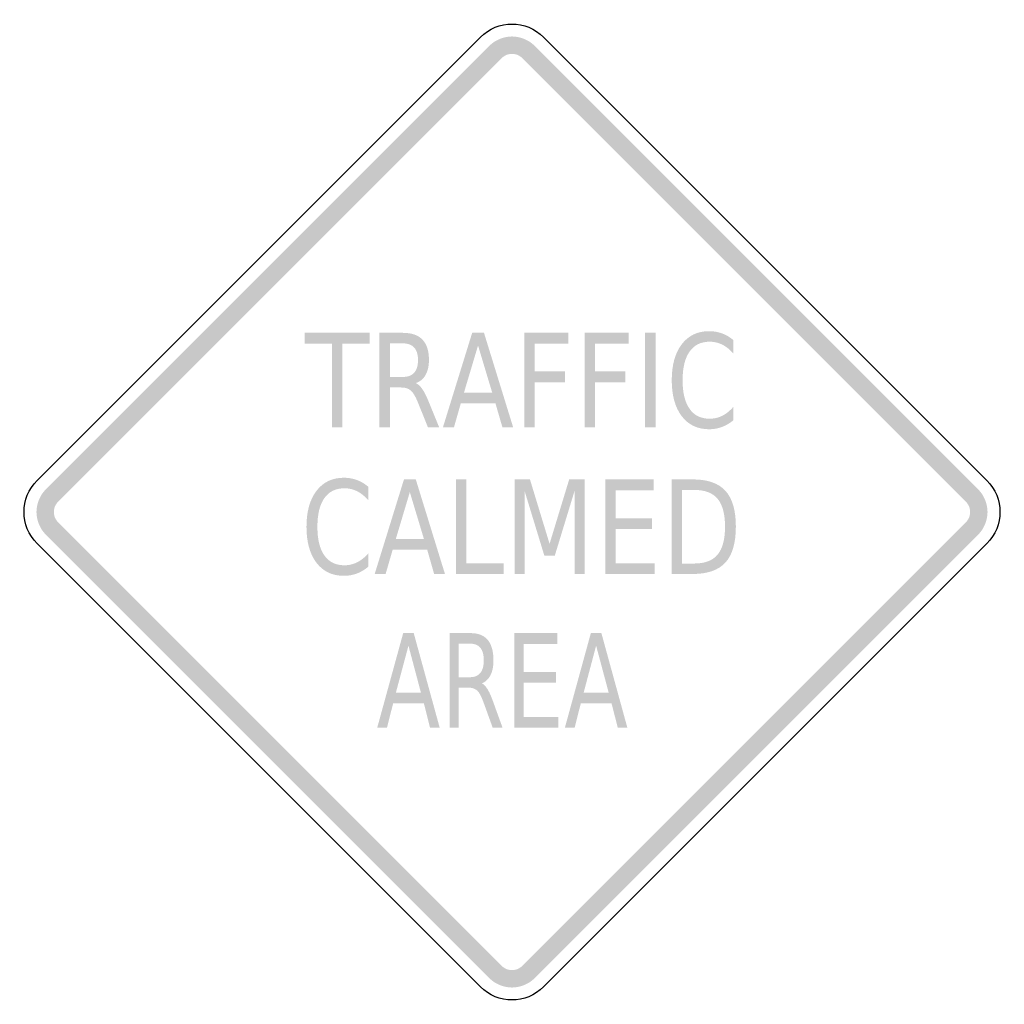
# Model space of a CAD drawing. Header units: inches. Extents: x -0.5 to 0.5, y -0.5 to 0.5.
import ezdxf

# ---------------------------------------------------------------- set-up
doc = ezdxf.new("R2010")
doc.units = ezdxf.units.IN
doc.header["$MEASUREMENT"] = 0

msp = doc.modelspace()

# ---------------------------------------------------------------- hatches: boundary and pattern name
for points in [[(0.0234, 0.4776), (0.021, 0.4797), (0.0184, 0.4817), (0.0156, 0.4833), (0.0127, 0.4847), (0.0096, 0.4858), (0.0065, 0.4866), (0.0032, 0.4871), (0, 0.4873), (-0.0032, 0.4871), (-0.0065, 0.4866), (-0.0096, 0.4858), (-0.0127, 0.4847), (-0.0156, 0.4833), (-0.0184, 0.4817), (-0.021, 0.4797), (-0.0234, 0.4776), (-0.0108, 0.4649), (-0.0097, 0.4659), (-0.0085, 0.4668), (-0.0072, 0.4676), (-0.0059, 0.4683), (-0.0044, 0.4688), (-0.003, 0.4691), (-0.0015, 0.4693), (0, 0.4694), (0.0015, 0.4693), (0.003, 0.4691), (0.0044, 0.4688), (0.0059, 0.4683), (0.0072, 0.4676), (0.0085, 0.4668), (0.0097, 0.4659), (0.0108, 0.4649), (0.0234, 0.4776)], [(-0.4649, 0.0108), (-0.0108, 0.4649), (-0.0234, 0.4776), (-0.4776, 0.0234), (-0.4649, 0.0108)], [(0.0108, 0.4649), (0.4649, 0.0108), (0.4776, 0.0234), (0.0234, 0.4776), (0.0108, 0.4649)], [(-0.2123, 0.1836), (-0.1459, 0.1836), (-0.1459, 0.1725), (-0.1738, 0.1725), (-0.1738, 0.0867), (-0.1844, 0.0867), (-0.1844, 0.1725), (-0.2123, 0.1725), (-0.2123, 0.1836)], [(0.0126, 0.1836), (0.0577, 0.1836), (0.0577, 0.1725), (0.0232, 0.1725), (0.0232, 0.144), (0.0544, 0.144), (0.0544, 0.1329), (0.0232, 0.1329), (0.0232, 0.0867), (0.0126, 0.0867), (0.0126, 0.1836)], [(0.0745, 0.1836), (0.1196, 0.1836), (0.1196, 0.1725), (0.0852, 0.1725), (0.0852, 0.144), (0.1163, 0.144), (0.1163, 0.1329), (0.0852, 0.1329), (0.0852, 0.0867), (0.0745, 0.0867), (0.0745, 0.1836)], [(0.1364, 0.1836), (0.1471, 0.1836), (0.1471, 0.0867), (0.1364, 0.0867), (0.1364, 0.1836)], [(-0.0573, 0.0334), (-0.0467, 0.0334), (-0.0467, -0.0525), (-0.0085, -0.0525), (-0.0085, -0.0635), (-0.0573, -0.0635), (-0.0573, 0.0334)], [(0.0026, 0.0334), (0.0184, 0.0334), (0.0385, -0.0326), (0.0586, 0.0334), (0.0744, 0.0334), (0.0744, -0.0635), (0.0641, -0.0635), (0.0641, 0.0216), (0.0438, -0.0449), (0.0332, -0.0449), (0.0129, 0.0216), (0.0129, -0.0635), (0.0026, -0.0635), (0.0026, 0.0334)], [(0.0955, 0.0334), (0.1451, 0.0334), (0.1451, 0.0223), (0.1061, 0.0223), (0.1061, -0.0064), (0.1435, -0.0064), (0.1435, -0.0174), (0.1061, -0.0174), (0.1061, -0.0525), (0.1461, -0.0525), (0.1461, -0.0635), (0.0955, -0.0635), (0.0955, 0.0334)], [(-0.4776, 0.0234), (-0.4797, 0.021), (-0.4817, 0.0184), (-0.4833, 0.0156), (-0.4847, 0.0127), (-0.4858, 0.0096), (-0.4866, 0.0065), (-0.4871, 0.0032), (-0.4873, 0), (-0.4871, -0.0032), (-0.4866, -0.0065), (-0.4858, -0.0096), (-0.4847, -0.0127), (-0.4833, -0.0156), (-0.4817, -0.0184), (-0.4797, -0.021), (-0.4776, -0.0234), (-0.4649, -0.0108), (-0.4659, -0.0097), (-0.4668, -0.0085), (-0.4676, -0.0072), (-0.4683, -0.0059), (-0.4688, -0.0044), (-0.4691, -0.003), (-0.4693, -0.0015), (-0.4694, 0), (-0.4693, 0.0015), (-0.4691, 0.003), (-0.4688, 0.0044), (-0.4683, 0.0059), (-0.4676, 0.0072), (-0.4668, 0.0085), (-0.4659, 0.0097), (-0.4649, 0.0108), (-0.4776, 0.0234)], [(0.4776, -0.0234), (0.4797, -0.021), (0.4817, -0.0184), (0.4833, -0.0156), (0.4847, -0.0127), (0.4858, -0.0096), (0.4866, -0.0065), (0.4871, -0.0032), (0.4873, 0), (0.4871, 0.0032), (0.4866, 0.0065), (0.4858, 0.0096), (0.4847, 0.0127), (0.4833, 0.0156), (0.4817, 0.0184), (0.4797, 0.021), (0.4776, 0.0234), (0.4649, 0.0108), (0.4659, 0.0097), (0.4668, 0.0085), (0.4676, 0.0072), (0.4683, 0.0059), (0.4688, 0.0044), (0.4691, 0.003), (0.4693, 0.0015), (0.4694, 0), (0.4693, -0.0015), (0.4691, -0.003), (0.4688, -0.0044), (0.4683, -0.0059), (0.4676, -0.0072), (0.4668, -0.0085), (0.4659, -0.0097), (0.4649, -0.0108), (0.4776, -0.0234)], [(-0.0108, -0.4649), (-0.4649, -0.0108), (-0.4776, -0.0234), (-0.0234, -0.4776), (-0.0108, -0.4649)], [(0.4649, -0.0108), (0.0108, -0.4649), (0.0234, -0.4776), (0.4776, -0.0234), (0.4649, -0.0108)], [(0.0024, -0.1241), (0.0465, -0.1241), (0.0465, -0.1351), (0.0119, -0.1351), (0.0119, -0.1638), (0.0451, -0.1638), (0.0451, -0.1749), (0.0119, -0.1749), (0.0119, -0.21), (0.0474, -0.21), (0.0474, -0.221), (0.0024, -0.221), (0.0024, -0.1241)], [(-0.0234, -0.4776), (-0.021, -0.4797), (-0.0184, -0.4817), (-0.0156, -0.4833), (-0.0127, -0.4847), (-0.0096, -0.4858), (-0.0065, -0.4866), (-0.0032, -0.4871), (0, -0.4873), (0.0032, -0.4871), (0.0065, -0.4866), (0.0096, -0.4858), (0.0127, -0.4847), (0.0156, -0.4833), (0.0184, -0.4817), (0.021, -0.4797), (0.0234, -0.4776), (0.0108, -0.4649), (0.0097, -0.4659), (0.0085, -0.4668), (0.0072, -0.4676), (0.0059, -0.4683), (0.0044, -0.4688), (0.003, -0.4691), (0.0015, -0.4693), (0, -0.4694), (-0.0015, -0.4693), (-0.003, -0.4691), (-0.0044, -0.4688), (-0.0059, -0.4683), (-0.0072, -0.4676), (-0.0085, -0.4668), (-0.0097, -0.4659), (-0.0108, -0.4649), (-0.0234, -0.4776)]]:
    msp.add_hatch(color=7).paths.add_polyline_path(points)
h = msp.add_hatch(color=7)
edge = h.paths.add_edge_path()
edge.add_spline(control_points=[(-0.0986, 0.1321), (-0.0963, 0.1311), (-0.094, 0.1291), (-0.0919, 0.126), (-0.0898, 0.1229), (-0.0876, 0.1186), (-0.0854, 0.1131)], knot_values=[0, 0, 0, 0, 1, 1, 1, 2, 2, 2, 2], degree=3, periodic=0)
edge.add_line((-0.0854, 0.1131), (-0.0746, 0.0867))
edge.add_line((-0.0746, 0.0867), (-0.0861, 0.0867))
edge.add_line((-0.0861, 0.0867), (-0.0961, 0.1115))
edge.add_spline(control_points=[(-0.0961, 0.1115), (-0.0987, 0.118), (-0.1012, 0.1223), (-0.1036, 0.1244), (-0.106, 0.1266), (-0.1094, 0.1276), (-0.1136, 0.1276)], knot_values=[0, 0, 0, 0, 1, 1, 1, 2, 2, 2, 2], degree=3, periodic=0)
edge.add_line((-0.1136, 0.1276), (-0.1251, 0.1276))
edge.add_line((-0.1251, 0.1276), (-0.1251, 0.0867))
edge.add_line((-0.1251, 0.0867), (-0.1358, 0.0867))
edge.add_line((-0.1358, 0.0867), (-0.1358, 0.1836))
edge.add_line((-0.1358, 0.1836), (-0.1118, 0.1836))
edge.add_spline(control_points=[(-0.1118, 0.1836), (-0.1028, 0.1836), (-0.0961, 0.1812), (-0.0917, 0.1766), (-0.0873, 0.172), (-0.0851, 0.165), (-0.0851, 0.1557), (-0.0851, 0.1495), (-0.0863, 0.1445), (-0.0885, 0.1405), (-0.0908, 0.1364), (-0.0942, 0.1336), (-0.0986, 0.1321)], knot_values=[0, 0, 0, 0, 1, 1, 1, 2, 2, 2, 3, 3, 3, 4, 4, 4, 4], degree=3, periodic=0)
edge = h.paths.add_edge_path(flags=0)
edge.add_line((-0.1251, 0.1728), (-0.1251, 0.1384))
edge.add_line((-0.1251, 0.1384), (-0.1118, 0.1384))
edge.add_spline(control_points=[(-0.1118, 0.1384), (-0.1067, 0.1384), (-0.1028, 0.1398), (-0.1002, 0.1428), (-0.0976, 0.1457), (-0.0963, 0.15), (-0.0963, 0.1557), (-0.0963, 0.1613), (-0.0976, 0.1656), (-0.1002, 0.1685), (-0.1028, 0.1713), (-0.1067, 0.1728), (-0.1118, 0.1728)], knot_values=[0, 0, 0, 0, 1, 1, 1, 2, 2, 2, 3, 3, 3, 4, 4, 4, 4], degree=3, periodic=0)
edge.add_line((-0.1118, 0.1728), (-0.1251, 0.1728))
h = msp.add_hatch(color=7)
h.paths.add_polyline_path([(-0.0408, 0.1836), (-0.0287, 0.1836), (0.0012, 0.0867), (-0.0098, 0.0867), (-0.017, 0.1115), (-0.0524, 0.1115), (-0.0595, 0.0867), (-0.0708, 0.0867), (-0.0408, 0.1836)])
h.paths.add_polyline_path([(-0.0348, 0.1706), (-0.0492, 0.1224), (-0.0203, 0.1224), (-0.0348, 0.1706)], flags=0)
h = msp.add_hatch(color=7)
edge = h.paths.add_edge_path()
edge.add_line((0.2269, 0.1761), (0.2269, 0.1623))
edge.add_spline(control_points=[(0.2269, 0.1623), (0.2233, 0.1664), (0.2195, 0.1695), (0.2155, 0.1715), (0.2114, 0.1735), (0.2071, 0.1745), (0.2026, 0.1745), (0.1936, 0.1745), (0.1867, 0.1712), (0.182, 0.1644), (0.1772, 0.1576), (0.1748, 0.1478), (0.1748, 0.135), (0.1748, 0.1222), (0.1772, 0.1125), (0.182, 0.1057), (0.1867, 0.0989), (0.1936, 0.0956), (0.2026, 0.0956), (0.2071, 0.0956), (0.2114, 0.0966), (0.2155, 0.0986), (0.2195, 0.1006), (0.2233, 0.1037), (0.2269, 0.1078)], knot_values=[0, 0, 0, 0, 1, 1, 1, 2, 2, 2, 3, 3, 3, 4, 4, 4, 5, 5, 5, 6, 6, 6, 7, 7, 7, 8, 8, 8, 8], degree=3, periodic=0)
edge.add_line((0.2269, 0.1078), (0.2269, 0.0941))
edge.add_spline(control_points=[(0.2269, 0.0941), (0.2232, 0.091), (0.2193, 0.0887), (0.2151, 0.0871), (0.211, 0.0856), (0.2066, 0.0848), (0.202, 0.0848), (0.1901, 0.0848), (0.1807, 0.0893), (0.1739, 0.0982), (0.1671, 0.1072), (0.1637, 0.1195), (0.1637, 0.135), (0.1637, 0.1506), (0.1671, 0.1629), (0.1739, 0.1718), (0.1807, 0.1808), (0.1901, 0.1853), (0.202, 0.1853), (0.2066, 0.1853), (0.2111, 0.1845), (0.2152, 0.183), (0.2194, 0.1815), (0.2233, 0.1792), (0.2269, 0.1761)], knot_values=[0, 0, 0, 0, 1, 1, 1, 2, 2, 2, 3, 3, 3, 4, 4, 4, 5, 5, 5, 6, 6, 6, 7, 7, 7, 8, 8, 8, 8], degree=3, periodic=0)
h = msp.add_hatch(color=7)
edge = h.paths.add_edge_path()
edge.add_line((-0.1473, 0.0259), (-0.1473, 0.0121))
edge.add_spline(control_points=[(-0.1473, 0.0121), (-0.1509, 0.0162), (-0.1547, 0.0193), (-0.1588, 0.0213), (-0.1628, 0.0233), (-0.1671, 0.0243), (-0.1717, 0.0243), (-0.1807, 0.0243), (-0.1875, 0.021), (-0.1923, 0.0142), (-0.1971, 0.0074), (-0.1994, -0.0024), (-0.1994, -0.0152), (-0.1994, -0.0279), (-0.1971, -0.0377), (-0.1923, -0.0445), (-0.1875, -0.0513), (-0.1807, -0.0546), (-0.1717, -0.0546), (-0.1671, -0.0546), (-0.1628, -0.0536), (-0.1588, -0.0516), (-0.1547, -0.0496), (-0.1509, -0.0465), (-0.1473, -0.0424)], knot_values=[0, 0, 0, 0, 1, 1, 1, 2, 2, 2, 3, 3, 3, 4, 4, 4, 5, 5, 5, 6, 6, 6, 7, 7, 7, 8, 8, 8, 8], degree=3, periodic=0)
edge.add_line((-0.1473, -0.0424), (-0.1473, -0.0561))
edge.add_spline(control_points=[(-0.1473, -0.0561), (-0.151, -0.0592), (-0.155, -0.0615), (-0.1591, -0.0631), (-0.1633, -0.0646), (-0.1677, -0.0654), (-0.1723, -0.0654), (-0.1842, -0.0654), (-0.1936, -0.0609), (-0.2004, -0.052), (-0.2072, -0.043), (-0.2106, -0.0307), (-0.2106, -0.0152), (-0.2106, 0.0004), (-0.2072, 0.0127), (-0.2004, 0.0216), (-0.1936, 0.0306), (-0.1842, 0.0351), (-0.1723, 0.0351), (-0.1676, 0.0351), (-0.1632, 0.0343), (-0.159, 0.0328), (-0.1549, 0.0313), (-0.151, 0.029), (-0.1473, 0.0259)], knot_values=[0, 0, 0, 0, 1, 1, 1, 2, 2, 2, 3, 3, 3, 4, 4, 4, 5, 5, 5, 6, 6, 6, 7, 7, 7, 8, 8, 8, 8], degree=3, periodic=0)
h = msp.add_hatch(color=7)
h.paths.add_polyline_path([(-0.1107, 0.0334), (-0.0986, 0.0334), (-0.0687, -0.0635), (-0.0798, -0.0635), (-0.0869, -0.0387), (-0.1223, -0.0387), (-0.1295, -0.0635), (-0.1407, -0.0635), (-0.1107, 0.0334)])
h.paths.add_polyline_path([(-0.1047, 0.0204), (-0.1191, -0.0278), (-0.0902, -0.0278), (-0.1047, 0.0204)], flags=0)
h = msp.add_hatch(color=7)
edge = h.paths.add_edge_path()
edge.add_line((0.1635, 0.0334), (0.1853, 0.0334))
edge.add_spline(control_points=[(0.1853, 0.0334), (0.2005, 0.0334), (0.2117, 0.0295), (0.2188, 0.0216), (0.2259, 0.0138), (0.2294, 0.0016), (0.2294, -0.015), (0.2294, -0.0317), (0.2258, -0.044), (0.2187, -0.0518), (0.2116, -0.0596), (0.2004, -0.0635), (0.1853, -0.0635)], knot_values=[0, 0, 0, 0, 1, 1, 1, 2, 2, 2, 3, 3, 3, 4, 4, 4, 4], degree=3, periodic=0)
edge.add_line((0.1853, -0.0635), (0.1635, -0.0635))
edge.add_line((0.1635, -0.0635), (0.1635, 0.0334))
edge = h.paths.add_edge_path(flags=0)
edge.add_line((0.1741, 0.0226), (0.1741, -0.0528))
edge.add_line((0.1741, -0.0528), (0.1869, -0.0528))
edge.add_spline(control_points=[(0.1869, -0.0528), (0.1977, -0.0528), (0.2057, -0.0497), (0.2107, -0.0437), (0.2157, -0.0376), (0.2183, -0.0281), (0.2183, -0.015), (0.2183, -0.002), (0.2157, 0.0075), (0.2107, 0.0135), (0.2057, 0.0196), (0.1977, 0.0226), (0.1869, 0.0226)], knot_values=[0, 0, 0, 0, 1, 1, 1, 2, 2, 2, 3, 3, 3, 4, 4, 4, 4], degree=3, periodic=0)
edge.add_line((0.1869, 0.0226), (0.1741, 0.0226))
h = msp.add_hatch(color=7)
h.paths.add_polyline_path([(-0.1115, -0.1241), (-0.1007, -0.1241), (-0.0741, -0.221), (-0.084, -0.221), (-0.0903, -0.1961), (-0.1218, -0.1961), (-0.1281, -0.221), (-0.1381, -0.221), (-0.1115, -0.1241)])
h.paths.add_polyline_path([(-0.1061, -0.137), (-0.119, -0.1852), (-0.0933, -0.1852), (-0.1061, -0.137)], flags=0)
h = msp.add_hatch(color=7)
edge = h.paths.add_edge_path()
edge.add_spline(control_points=[(-0.0309, -0.1756), (-0.0289, -0.1765), (-0.0269, -0.1786), (-0.025, -0.1817), (-0.0231, -0.1848), (-0.0212, -0.1891), (-0.0193, -0.1945)], knot_values=[0, 0, 0, 0, 1, 1, 1, 2, 2, 2, 2], degree=3, periodic=0)
edge.add_line((-0.0193, -0.1945), (-0.0097, -0.221))
edge.add_line((-0.0097, -0.221), (-0.0198, -0.221))
edge.add_line((-0.0198, -0.221), (-0.0288, -0.1961))
edge.add_spline(control_points=[(-0.0288, -0.1961), (-0.0311, -0.1896), (-0.0333, -0.1853), (-0.0354, -0.1832), (-0.0376, -0.1811), (-0.0406, -0.18), (-0.0443, -0.18)], knot_values=[0, 0, 0, 0, 1, 1, 1, 2, 2, 2, 2], degree=3, periodic=0)
edge.add_line((-0.0443, -0.18), (-0.0546, -0.18))
edge.add_line((-0.0546, -0.18), (-0.0546, -0.221))
edge.add_line((-0.0546, -0.221), (-0.064, -0.221))
edge.add_line((-0.064, -0.221), (-0.064, -0.1241))
edge.add_line((-0.064, -0.1241), (-0.0427, -0.1241))
edge.add_spline(control_points=[(-0.0427, -0.1241), (-0.0347, -0.1241), (-0.0288, -0.1264), (-0.0249, -0.131), (-0.021, -0.1357), (-0.019, -0.1427), (-0.019, -0.152), (-0.019, -0.1581), (-0.02, -0.1632), (-0.022, -0.1672), (-0.0241, -0.1712), (-0.027, -0.174), (-0.0309, -0.1756)], knot_values=[0, 0, 0, 0, 1, 1, 1, 2, 2, 2, 3, 3, 3, 4, 4, 4, 4], degree=3, periodic=0)
edge = h.paths.add_edge_path(flags=0)
edge.add_line((-0.0546, -0.1349), (-0.0546, -0.1693))
edge.add_line((-0.0546, -0.1693), (-0.0427, -0.1693))
edge.add_spline(control_points=[(-0.0427, -0.1693), (-0.0382, -0.1693), (-0.0347, -0.1678), (-0.0324, -0.1649), (-0.0301, -0.162), (-0.0289, -0.1577), (-0.0289, -0.152), (-0.0289, -0.1463), (-0.0301, -0.1421), (-0.0324, -0.1392), (-0.0347, -0.1363), (-0.0382, -0.1349), (-0.0427, -0.1349)], knot_values=[0, 0, 0, 0, 1, 1, 1, 2, 2, 2, 3, 3, 3, 4, 4, 4, 4], degree=3, periodic=0)
edge.add_line((-0.0427, -0.1349), (-0.0546, -0.1349))
h = msp.add_hatch(color=7)
h.paths.add_polyline_path([(0.0808, -0.1241), (0.0916, -0.1241), (0.1182, -0.221), (0.1084, -0.221), (0.102, -0.1961), (0.0705, -0.1961), (0.0642, -0.221), (0.0542, -0.221), (0.0808, -0.1241)])
h.paths.add_polyline_path([(0.0862, -0.137), (0.0734, -0.1852), (0.0991, -0.1852), (0.0862, -0.137)], flags=0)

# ---------------------------------------------------------------- linework, layer by layer
at = {"color": 7}
for points in [[(-0.4866, 0.0324), (-0.0324, 0.4866)], [(0.0324, 0.4866), (0.4866, 0.0324)], [(-0.0324, -0.4866), (-0.4866, -0.0324)], [(0.4866, -0.0324), (0.0324, -0.4866)]]:
    msp.add_lwpolyline(points, dxfattribs=at)
for points in [[(-0.0324, 0.4866), (-0.0145, 0.5045), (0.0145, 0.5045), (0.0324, 0.4866)], [(-0.4866, -0.0324), (-0.5045, -0.0145), (-0.5045, 0.0145), (-0.4866, 0.0324)], [(0.4866, 0.0324), (0.5045, 0.0145), (0.5045, -0.0145), (0.4866, -0.0324)], [(0.0324, -0.4866), (0.0145, -0.5045), (-0.0145, -0.5045), (-0.0324, -0.4866)]]:
    msp.add_open_spline(points, degree=3, dxfattribs=at)

doc.saveas('drawing.dxf')
